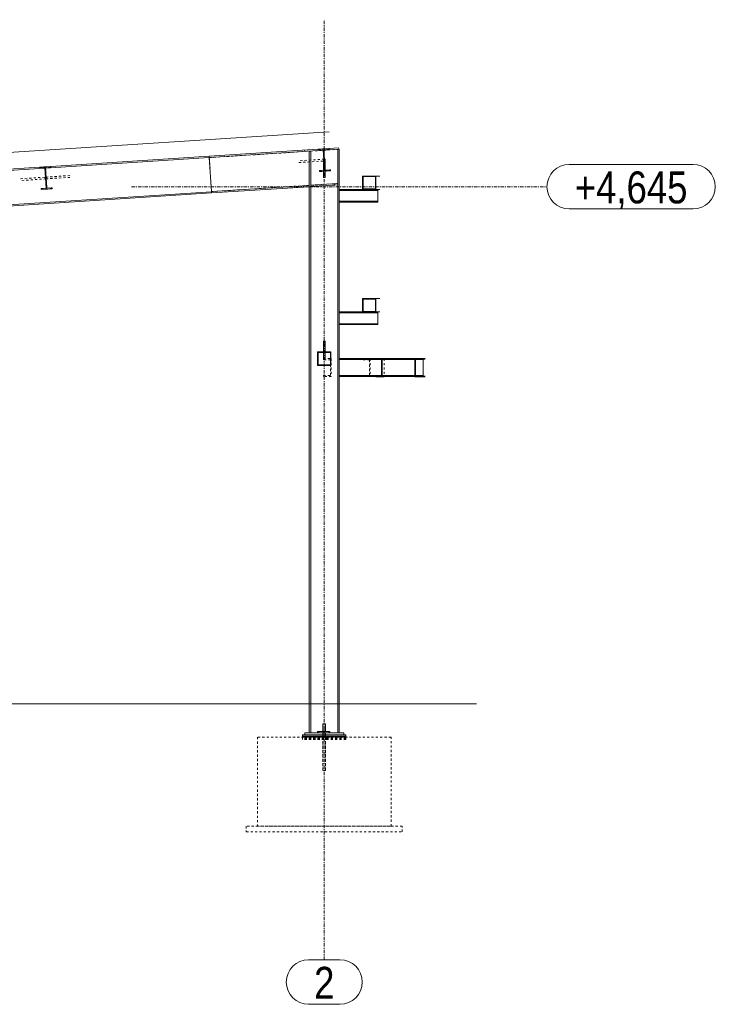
# Model space of a CAD drawing. Header units: millimetres. Extents: x 160938 to 520640, y 9197 to 248394.
# Tile 125 of 137: x 270257 to 276505, y 121462 to 130307. Entities that reach past the tile are written whole.
import ezdxf

# ---------------------------------------------------------------- set-up
doc = ezdxf.new("R2010")
doc.units = ezdxf.units.MM
doc.header["$LTSCALE"] = 10
doc.linetypes.add('DXK_LINE_DOT2', pattern=[3.9198, 1.9599, -1.9599])
doc.linetypes.add('DXK_LINE_DOT3', pattern=[5.9187, 2.979, -0.9799, 0.9799, -0.9799])
doc.styles.add('Arial Narrow', font='ARIALN.TTF', dxfattribs={"height": 0.2})

msp = doc.modelspace()

# ---------------------------------------------------------------- linework, layer by layer
at = {"color": 252, "linetype": 'DXK_LINE_DOT3', "lineweight": 15}
for p, q in [((272992.2, 121861.9), (272992.2, 130306.9)), ((271260.7, 128806.9), (274992.2, 128806.9))]:
    msp.add_line(p, q, dxfattribs=at)
at = {"color": 252, "lineweight": 15}
for p, q in [((273035.6, 129299.1), (262707.2, 128632.9)), ((263007, 124161.9), (274359.1, 124161.9))]:
    msp.add_line(p, q, dxfattribs=at)
at = {"color": 252, "linetype": 'Continuous', "lineweight": 15}
for p, q in [((272935.8, 129142.7), (271959.1, 129079.7)), ((272935.8, 129142.7), (273035.6, 129149.1)), ((272936.4, 129134.2), (272935.8, 129142.7)), ((272983.5, 129137.2), (272936.4, 129134.2)), ((272995.3, 128954.6), (272983.5, 129137.2)), ((273036.2, 129140.7), (272989.1, 129137.6)), ((272989.1, 129137.6), (273000.9, 128955)), ((273119.2, 129142.5), (272989.3, 129134.1)), ((273118.4, 129154.4), (273035.6, 129149.1)), ((273035.6, 129149.1), (273036.2, 129140.7)), ((273127.2, 129143), (273114.2, 129142.1)), ((273114.2, 129142.1), (273114.2, 123901.9)), ((273119.2, 129142.5), (273118.4, 129154.4)), ((273127.2, 129143), (273127.2, 123901.9)), ((271959.8, 129068.2), (270489.3, 128973.3)), ((271959.1, 129079.7), (270535.6, 128987.8)), ((271959.1, 129079.7), (271959.8, 129068.2)), ((271959.8, 129067.7), (271959.1, 129079.7)), ((272983.7, 129133.7), (271959.8, 129067.7)), ((271979.5, 128762.3), (271959.8, 129067.7)), ((272816.8, 129123), (272816, 129134.9)), ((272870.2, 129126.4), (272857.2, 129125.6)), ((272857.2, 123901.9), (272857.2, 129125.6)), ((272870.2, 123901.9), (272870.2, 129126.4)), ((270483.7, 128973), (267989.3, 128812.1)), ((270435.8, 128981.4), (268035.6, 128826.6)), ((270435.8, 128981.4), (270535.6, 128987.9)), ((270436.4, 128972.9), (270435.8, 128981.4)), ((270483.5, 128976), (270436.4, 128972.9)), ((270495.3, 128793.3), (270483.5, 128976)), ((270536.2, 128979.4), (270489.1, 128976.3)), ((270489.1, 128976.3), (270500.9, 128793.7)), ((270535.6, 128987.9), (270536.2, 128979.4)), ((272984.2, 129044.9), (272984.2, 128953.9)), ((273000.2, 129044.9), (273000.2, 128965.9)), ((275192.2, 129006.9), (276304.6, 129006.9)), ((272948.2, 128951.6), (272995.3, 128954.6)), ((272948.8, 128943.1), (272948.2, 128951.6)), ((273048.6, 128949.6), (272948.8, 128943.1)), ((272984.2, 128945.4), (272984.2, 128897.4)), ((272984.2, 128897.4), (272985.3, 128901.6)), ((272985.3, 128893.3), (272984.2, 128897.4)), ((272985.3, 128901.6), (272988.2, 128904.7)), ((272988.2, 128890.2), (272985.3, 128893.3)), ((272988.2, 128904.7), (272992.2, 128905.8)), ((272992.2, 128889.1), (272988.2, 128890.2)), ((272992.2, 128905.8), (272996.2, 128904.7)), ((272996.2, 128890.2), (272992.2, 128889.1)), ((272996.2, 128904.7), (272999.1, 128901.6)), ((272999.1, 128893.3), (272996.2, 128890.2)), ((272999.1, 128901.6), (273000.2, 128897.4)), ((273000.2, 128897.4), (272999.1, 128893.3)), ((273000.2, 128946.4), (273000.2, 128897.4)), ((273048, 128958), (273000.9, 128955)), ((273048.6, 128949.6), (273048, 128958)), ((273336.6, 128781.9), (273336.6, 128901.9)), ((273456.7, 128901.9), (273336.6, 128901.9)), ((273341.6, 128786.9), (273341.6, 128896.9)), ((273341.6, 128896.9), (273451.7, 128896.9)), ((273451.7, 128896.9), (273451.7, 128786.9)), ((273456.7, 128901.9), (273492.4, 128901.9)), ((273456.7, 128781.9), (273456.7, 128901.9)), ((270448.2, 128790.3), (270495.3, 128793.3)), ((270448.8, 128781.8), (270448.2, 128790.3)), ((270548.6, 128788.3), (270448.8, 128781.8)), ((270548, 128796.8), (270500.9, 128793.7)), ((270548.6, 128788.3), (270548, 128796.8)), ((271979.5, 128762.3), (272856.4, 128818.9)), ((271980.3, 128750.3), (272857.2, 128806.9)), ((272837.2, 128805.6), (272836.5, 128817.6)), ((272857.2, 128806.9), (272856.4, 128818.9)), ((272857.2, 128818.9), (272856.4, 128818.9)), ((272871.5, 128819.8), (273112.1, 128835.4)), ((272872.3, 128807.9), (272871.5, 128819.8)), ((272872.3, 128807.9), (273112.9, 128823.4)), ((273112.9, 128823.4), (273112.1, 128835.4)), ((273451.7, 128786.9), (273341.6, 128786.9)), ((271979.6, 128761.8), (264045.8, 128250.1)), ((264046.6, 128238.6), (271980.3, 128750.3)), ((271980.3, 128750.3), (271979.5, 128762.3)), ((271979.6, 128761.8), (271980.3, 128750.3)), ((273336.6, 128781.9), (273127.2, 128781.9)), ((273127.2, 128773.9), (273473.1, 128773.9)), ((273336.6, 128781.9), (273456.7, 128781.9)), ((273472.4, 128781.9), (273456.7, 128781.9)), ((273473.1, 128781.9), (273472.4, 128781.9)), ((273473.1, 128781.9), (273492.4, 128781.9)), ((273473.1, 128667.9), (273473.1, 128781.9)), ((273127.2, 128675.9), (273473.1, 128675.9)), ((273127.2, 128667.9), (273473.1, 128667.9)), ((275192.2, 128606.9), (276304.6, 128606.9)), ((273336.6, 127681.9), (273336.6, 127801.9)), ((273456.7, 127801.9), (273336.6, 127801.9)), ((273341.6, 127686.9), (273341.6, 127796.9)), ((273341.6, 127796.9), (273451.7, 127796.9)), ((273451.7, 127796.9), (273451.7, 127686.9)), ((273456.7, 127801.9), (273492.4, 127801.9)), ((273456.7, 127681.9), (273456.7, 127801.9)), ((273336.6, 127681.9), (273127.2, 127681.9)), ((273127.2, 127673.9), (273473.1, 127673.9)), ((273336.6, 127681.9), (273456.7, 127681.9)), ((273451.7, 127686.9), (273341.6, 127686.9)), ((273472.4, 127681.9), (273456.7, 127681.9)), ((273473.1, 127681.9), (273472.4, 127681.9)), ((273473.1, 127681.9), (273492.4, 127681.9)), ((273473.1, 127567.9), (273473.1, 127681.9)), ((273127.2, 127575.9), (273473.1, 127575.9)), ((273127.2, 127567.9), (273473.1, 127567.9)), ((272984.2, 127410.6), (272985.3, 127414.8)), ((272984.2, 127410.6), (272984.2, 127321.9)), ((272985.3, 127406.4), (272984.2, 127410.6)), ((272985.3, 127414.8), (272988.2, 127417.8)), ((272988.2, 127403.4), (272985.3, 127406.4)), ((272988.2, 127417.8), (272992.2, 127418.9)), ((272992.2, 127402.2), (272988.2, 127403.4)), ((272992.2, 127418.9), (272996.2, 127417.8)), ((272996.2, 127403.4), (272992.2, 127402.2)), ((272996.2, 127417.8), (272999.1, 127414.8)), ((272999.1, 127406.4), (272996.2, 127403.4)), ((272999.1, 127414.8), (273000.2, 127410.6)), ((273000.2, 127410.6), (272999.1, 127406.4)), ((273000.2, 127410.6), (273000.2, 127321.9)), ((272932.2, 127321.9), (273052.2, 127321.9)), ((272932.2, 127201.9), (272932.2, 127321.9)), ((273047.2, 127316.9), (272937.2, 127316.9)), ((272937.2, 127316.9), (272937.2, 127206.9)), ((272984.2, 127316.9), (272984.2, 127263.1)), ((273000.2, 127316.9), (273000.2, 127263.1)), ((273047.2, 127206.9), (273047.2, 127316.9)), ((273052.2, 127321.9), (273052.2, 127201.9)), ((273052.2, 127201.9), (272932.2, 127201.9)), ((272937.2, 127206.9), (273047.2, 127206.9)), ((273456.7, 127261.9), (273127.2, 127261.9)), ((273507.7, 127254.5), (273127.2, 127254.5)), ((273456.7, 127257.9), (273456.7, 127261.9)), ((273456.7, 127261.9), (273511.7, 127261.9)), ((273507.7, 127257.9), (273456.7, 127257.9)), ((273507.7, 127103.9), (273507.7, 127257.9)), ((273528.1, 127261.9), (273511.7, 127261.9)), ((273511.7, 127099.9), (273511.7, 127261.9)), ((273806.9, 127261.9), (273528.1, 127261.9)), ((273806.9, 127254.5), (273528.1, 127254.5)), ((273806.9, 127261.9), (273806.9, 127099.9)), ((273862, 127261.9), (273806.9, 127261.9)), ((273810.9, 127103.9), (273810.9, 127257.9)), ((273810.9, 127257.9), (273862, 127257.9)), ((273879.8, 127254.5), (273827.3, 127254.5)), ((273878.4, 127261.9), (273862, 127261.9)), ((273862, 127257.9), (273862, 127261.9)), ((273878.4, 127257.9), (273862, 127257.9)), ((273879.8, 127261.9), (273878.4, 127261.9)), ((273879.8, 127101.9), (273879.8, 127261.9)), ((273897.7, 127261.9), (273879.8, 127261.9)), ((273897.7, 127257.9), (273879.8, 127257.9)), ((273507.7, 127109.3), (273127.2, 127109.3)), ((273456.7, 127099.9), (273456.7, 127103.9)), ((273456.7, 127103.9), (273507.7, 127103.9)), ((273806.9, 127109.3), (273528.1, 127109.3)), ((273862, 127103.9), (273810.9, 127103.9)), ((273879.8, 127109.3), (273827.3, 127109.3)), ((273878.4, 127103.9), (273862, 127103.9)), ((273862, 127099.9), (273862, 127103.9)), ((273897.7, 127103.9), (273879.8, 127103.9)), ((273456.7, 127101.9), (273127.2, 127101.9)), ((273456.7, 127099.9), (273511.7, 127099.9)), ((273529.6, 127099.9), (273511.7, 127099.9)), ((273806.9, 127101.9), (273528.1, 127101.9)), ((273529.6, 127101.9), (273529.6, 127099.9)), ((273806.9, 127099.9), (273862, 127099.9)), ((273862, 127099.9), (273897.7, 127099.9)), ((273879.8, 127101.9), (273878.4, 127101.9)), ((273004.2, 123981.9), (272980.2, 123981.9)), ((272980.2, 123913.9), (272980.2, 123981.9)), ((273004.2, 123913.9), (273004.2, 123981.9)), ((272817.2, 123881.9), (272797.2, 123881.9)), ((272797.2, 123871.9), (272797.2, 123881.9)), ((272980.2, 123871.9), (272797.2, 123871.9)), ((272980.2, 123871.9), (272797.2, 123871.9)), ((272797.2, 123863.9), (272797.2, 123871.9)), ((272980.2, 123863.9), (272797.2, 123863.9)), ((272797.2, 123861.9), (272797.2, 123863.9)), ((272980.2, 123863.9), (272797.2, 123863.9)), ((272817.2, 123901.9), (272817.2, 123881.9)), ((272817.2, 123901.9), (273167.2, 123901.9)), ((272817.2, 123881.9), (273167.2, 123881.9)), ((272932.2, 123913.9), (273032.2, 123913.9)), ((272932.2, 123901.9), (272932.2, 123913.9)), ((272980.2, 123861.9), (272980.2, 123881.9)), ((272982.2, 123901.9), (272982.2, 123913.9)), ((273004.2, 123861.9), (273004.2, 123881.9)), ((273187.2, 123871.9), (273004.2, 123871.9)), ((273187.2, 123871.9), (273004.2, 123871.9)), ((273187.2, 123863.9), (273004.2, 123863.9)), ((273187.2, 123863.9), (273004.2, 123863.9)), ((273032.2, 123913.9), (273032.2, 123901.9)), ((273167.2, 123901.9), (273167.2, 123881.9)), ((273187.2, 123881.9), (273167.2, 123881.9)), ((273187.2, 123871.9), (273187.2, 123881.9)), ((273187.2, 123863.9), (273187.2, 123871.9)), ((273187.2, 123861.9), (273187.2, 123863.9)), ((272851, 121861.9), (273133.4, 121861.9)), ((272851, 121461.9), (273133.4, 121461.9))]:
    msp.add_line(p, q, dxfattribs=at)
at = {"color": 252, "linetype": 'DXK_LINE_DOT2', "lineweight": 15}
for p, q in [((272870.2, 129126.4), (273114.2, 129142.1)), ((272935.8, 129142.7), (273035.6, 129149.1)), ((273035.6, 129149.1), (272935.8, 129142.7)), ((272936.4, 129134.2), (272935.8, 129142.7)), ((272983.5, 129137.2), (272936.4, 129134.2)), ((272995.3, 128954.6), (272983.5, 129137.2)), ((273036.2, 129140.7), (272989.1, 129137.6)), ((272989.1, 129137.6), (273000.9, 128955)), ((273035.6, 129149.1), (273036.2, 129140.7)), ((271959.8, 129067.7), (272857.2, 129125.6)), ((271959.8, 129068.2), (271979.6, 128761.8)), ((272992.1, 129054.1), (272764.9, 129039.5)), ((272857.2, 129125.6), (272857.2, 128818.9)), ((272989.3, 129134.1), (272983.7, 129133.7)), ((272985.3, 129049.9), (272984.2, 129046.1)), ((272984.9, 129046.1), (272985.9, 129050.1)), ((272988.2, 129052.8), (272985.3, 129049.9)), ((272985.9, 129050.1), (272988.5, 129053)), ((272992.2, 129053.8), (272988.2, 129052.8)), ((272988.5, 129053), (272992.1, 129054.1)), ((272992.1, 129054.1), (272995.8, 129053)), ((272996.2, 129052.8), (272992.2, 129053.8)), ((272995.8, 129053), (272998.5, 129050.1)), ((272999.1, 129049.9), (272996.2, 129052.8)), ((272998.5, 129050.1), (272999.5, 129046.1)), ((273000.2, 129046.1), (272999.1, 129049.9)), ((270435.8, 128981.4), (270535.6, 128987.9)), ((270535.6, 128987.8), (270435.8, 128981.4)), ((270436.4, 128972.9), (270435.8, 128981.4)), ((270483.5, 128976), (270436.4, 128972.9)), ((270495.3, 128793.3), (270483.5, 128976)), ((270489.3, 128973.3), (270483.7, 128973)), ((270536.2, 128979.4), (270489.1, 128976.3)), ((270489.1, 128976.3), (270500.9, 128793.7)), ((270535.6, 128987.9), (270536.2, 128979.4)), ((272764.9, 129023.4), (272992.3, 129038.1)), ((272984.2, 129046.1), (272984.2, 129044.9)), ((272985.9, 129042.1), (272984.9, 129046.1)), ((272988.6, 129039.2), (272985.9, 129042.1)), ((272992.3, 129038.1), (272988.6, 129039.2)), ((272995.9, 129039.2), (272992.3, 129038.1)), ((272998.6, 129042.1), (272995.9, 129039.2)), ((272999.5, 129046.1), (272998.6, 129042.1)), ((273000.2, 129046.1), (273000.2, 129044.9)), ((273000.2, 128965.9), (273000.2, 128946.4)), ((270264.9, 128878.2), (270492.1, 128892.8)), ((270492.3, 128876.8), (270264.9, 128862.2)), ((270484.9, 128884.8), (270485.9, 128888.8)), ((270484.9, 128884.8), (270485.9, 128888.8)), ((270485.9, 128880.8), (270484.9, 128884.8)), ((270485.9, 128880.8), (270484.9, 128884.8)), ((270485.9, 128888.8), (270488.5, 128891.8)), ((270485.9, 128888.8), (270488.5, 128891.8)), ((270488.6, 128877.9), (270485.9, 128880.8)), ((270488.6, 128877.9), (270485.9, 128880.8)), ((270488.5, 128891.8), (270492.1, 128892.8)), ((270488.5, 128891.8), (270492.1, 128892.8)), ((270492.3, 128876.8), (270488.6, 128877.9)), ((270492.3, 128876.8), (270488.6, 128877.9)), ((270492.1, 128892.8), (270719.5, 128907.5)), ((270492.1, 128892.8), (270495.8, 128891.8)), ((270492.1, 128892.8), (270495.8, 128891.8)), ((270492.3, 128876.8), (270719.5, 128891.5)), ((270495.9, 128877.9), (270492.3, 128876.8)), ((270495.9, 128877.9), (270492.3, 128876.8)), ((270495.8, 128891.8), (270498.5, 128888.8)), ((270495.8, 128891.8), (270498.5, 128888.8)), ((270498.6, 128880.8), (270495.9, 128877.9)), ((270498.6, 128880.8), (270495.9, 128877.9)), ((270498.5, 128888.8), (270499.5, 128884.8)), ((270498.5, 128888.8), (270499.5, 128884.8)), ((270499.5, 128884.8), (270498.6, 128880.8)), ((270499.5, 128884.8), (270498.6, 128880.8)), ((272948.2, 128951.6), (272995.3, 128954.6)), ((272948.8, 128943.1), (272948.2, 128951.6)), ((273048.6, 128949.6), (272948.8, 128943.1)), ((272984.2, 128953.9), (272984.2, 128945.4)), ((273000.9, 128955), (273048, 128958)), ((273048, 128958), (273048.6, 128949.6)), ((270448.2, 128790.3), (270495.3, 128793.3)), ((270448.8, 128781.8), (270448.2, 128790.3)), ((270548.6, 128788.3), (270448.8, 128781.8)), ((270500.9, 128793.7), (270548, 128796.8)), ((270548, 128796.8), (270548.6, 128788.3)), ((272856.4, 128818.9), (271979.5, 128762.3)), ((272871.5, 128819.8), (273112.1, 128835.4)), ((272872.3, 128807.9), (272871.5, 128819.8)), ((272872.3, 128807.9), (273112.9, 128823.4)), ((272897.9, 128809.5), (272897.1, 128821.5)), ((273087.3, 128821.8), (273086.5, 128833.8)), ((273112.9, 128823.4), (273112.1, 128835.4)), ((273127.2, 128781.9), (273127.2, 128667.9)), ((273472.4, 128781.9), (273336.6, 128781.9)), ((273473.1, 128781.9), (273472.4, 128781.9)), ((273127.2, 127681.9), (273127.2, 127567.9)), ((273472.4, 127681.9), (273336.6, 127681.9)), ((273473.1, 127681.9), (273472.4, 127681.9)), ((272984.2, 127321.9), (272984.2, 127316.9)), ((273000.2, 127321.9), (273000.2, 127316.9)), ((272984.2, 127263.1), (272984.2, 127261.9)), ((272984.2, 127261.9), (272985.3, 127258.1)), ((272985, 127252.4), (272985, 127261.9)), ((272985, 127261.9), (273055, 127261.9)), ((273049.5, 127252.4), (272985, 127252.4)), ((272985.3, 127258.1), (272988.2, 127255.3)), ((272988.2, 127255.3), (272992.2, 127254.2)), ((272992.2, 127254.2), (272996.2, 127255.3)), ((272996.2, 127255.3), (272999.1, 127258.1)), ((272999.1, 127258.1), (273000.2, 127261.9)), ((273000.2, 127263.1), (273000.2, 127261.9)), ((273049.5, 127111.4), (273049.5, 127252.4)), ((273055, 127261.9), (273055, 127101.9)), ((273127.2, 127261.9), (273127.2, 127101.9)), ((273334.9, 127252.4), (273334.9, 127261.9)), ((273334.9, 127261.9), (273404.9, 127261.9)), ((273399.4, 127252.4), (273334.9, 127252.4)), ((273399.4, 127111.4), (273399.4, 127252.4)), ((273404.9, 127261.9), (273404.9, 127101.9)), ((273528.1, 127261.9), (273456.7, 127261.9)), ((273528.1, 127254.5), (273507.7, 127254.5)), ((273529.6, 127261.9), (273528.1, 127261.9)), ((273529.6, 127261.9), (273529.6, 127101.9)), ((273878.4, 127261.9), (273806.9, 127261.9)), ((273827.3, 127254.5), (273806.9, 127254.5)), ((273879.8, 127261.9), (273878.4, 127261.9)), ((273879.8, 127257.9), (273878.4, 127257.9)), ((272985, 127101.9), (272985, 127111.4)), ((272985, 127111.4), (273049.5, 127111.4)), ((273334.9, 127101.9), (273334.9, 127111.4)), ((273334.9, 127111.4), (273399.4, 127111.4)), ((273528.1, 127109.3), (273507.7, 127109.3)), ((273827.3, 127109.3), (273806.9, 127109.3)), ((273879.8, 127103.9), (273878.4, 127103.9)), ((273055, 127101.9), (272985, 127101.9)), ((273404.9, 127101.9), (273334.9, 127101.9)), ((273528.1, 127101.9), (273456.7, 127101.9)), ((273878.4, 127101.9), (273806.9, 127101.9)), ((273004.2, 123981.9), (272980.2, 123981.9)), ((272980.2, 123981.9), (272980.2, 123561.9)), ((272992.2, 123877.9), (272992.2, 123937.9)), ((272992.2, 123877.9), (272992.2, 123937.9)), ((273004.2, 123981.9), (273004.2, 123561.9)), ((272392.2, 123861.9), (272392.2, 123061.9)), ((273592.2, 123861.9), (272392.2, 123861.9)), ((272797.2, 123858.9), (272797.2, 123861.9)), ((273187.2, 123858.9), (272797.2, 123858.9)), ((273187.2, 123858.9), (272797.2, 123858.9)), ((272797.2, 123853.9), (272797.2, 123858.9)), ((273187.2, 123853.9), (272797.2, 123853.9)), ((273187.2, 123853.9), (272797.2, 123853.9)), ((272797.2, 123850.9), (272797.2, 123853.9)), ((273187.2, 123850.9), (272797.2, 123850.9)), ((273187.2, 123850.9), (272797.2, 123850.9)), ((272797.2, 123847.9), (272797.2, 123850.9)), ((273187.2, 123847.9), (272797.2, 123847.9)), ((273187.2, 123847.9), (272797.2, 123847.9)), ((272797.2, 123845.9), (272797.2, 123847.9)), ((273187.2, 123845.9), (272797.2, 123845.9)), ((273187.2, 123845.9), (272797.2, 123845.9)), ((272797.2, 123843.9), (272797.2, 123845.9)), ((273187.2, 123843.9), (272797.2, 123843.9)), ((273187.2, 123843.9), (272797.2, 123843.9)), ((272797.2, 123842.9), (272797.2, 123843.9)), ((273187.2, 123842.9), (272797.2, 123842.9)), ((273187.2, 123842.9), (272797.2, 123842.9)), ((272797.2, 123841.9), (272797.2, 123842.9)), ((273187.2, 123841.9), (272797.2, 123841.9)), ((273167.2, 123881.9), (272817.2, 123881.9)), ((273127.2, 123901.9), (272857.2, 123901.9)), ((273032.2, 123901.9), (272932.2, 123901.9)), ((272942.2, 123913.9), (273042.2, 123913.9)), ((272942.2, 123901.9), (272942.2, 123913.9)), ((273042.2, 123901.9), (272942.2, 123901.9)), ((272980.2, 123881.9), (272980.2, 123913.9)), ((273004.2, 123871.9), (272980.2, 123871.9)), ((273004.2, 123871.9), (272980.2, 123871.9)), ((273004.2, 123863.9), (272980.2, 123863.9)), ((273004.2, 123863.9), (272980.2, 123863.9)), ((272980.2, 123561.9), (272980.2, 123861.9)), ((272992.2, 123901.9), (272992.2, 123913.9)), ((272992.2, 123881.9), (272992.2, 123901.9)), ((272992.2, 123881.9), (272992.2, 123901.9)), ((273004.2, 123881.9), (273004.2, 123913.9)), ((273004.2, 123561.9), (273004.2, 123861.9)), ((273042.2, 123913.9), (273042.2, 123901.9)), ((273187.2, 123858.9), (273187.2, 123861.9)), ((273187.2, 123853.9), (273187.2, 123858.9)), ((273187.2, 123850.9), (273187.2, 123853.9)), ((273187.2, 123847.9), (273187.2, 123850.9)), ((273187.2, 123845.9), (273187.2, 123847.9)), ((273187.2, 123843.9), (273187.2, 123845.9)), ((273187.2, 123842.9), (273187.2, 123843.9)), ((273187.2, 123841.9), (273187.2, 123842.9)), ((273592.2, 123061.9), (273592.2, 123861.9)), ((273004.2, 123561.9), (272980.2, 123561.9)), ((273004.2, 123561.9), (272980.2, 123561.9)), ((272292.2, 123061.9), (272292.2, 123011.9)), ((273692.2, 123061.9), (272292.2, 123061.9)), ((272392.2, 123061.9), (273592.2, 123061.9)), ((273692.2, 123011.9), (273692.2, 123061.9)), ((272292.2, 123011.9), (273692.2, 123011.9))]:
    msp.add_line(p, q, dxfattribs=at)
at = {"color": 252, "linetype": 'Continuous', "lineweight": 15}
for centre, start, end in [((275192.2, 128806.9), 90, 270), ((276304.6, 128806.9), 270, 90), ((272851, 121661.9), 90, 270), ((273133.4, 121661.9), 270, 90)]:
    msp.add_arc(centre, 200, start, end, dxfattribs=at)

# ---------------------------------------------------------------- texts
at = {"color": 252, "linetype": 'Continuous', "lineweight": 15, "style": 'Arial Narrow'}
for s, height, p in [('+4,645', 286.33, (275242.2, 128656.9)), ('2', 286.3, (272901, 121511.9))]:
    msp.add_text(s, height=height, dxfattribs=at).set_placement(p)

doc.saveas('drawing.dxf')
